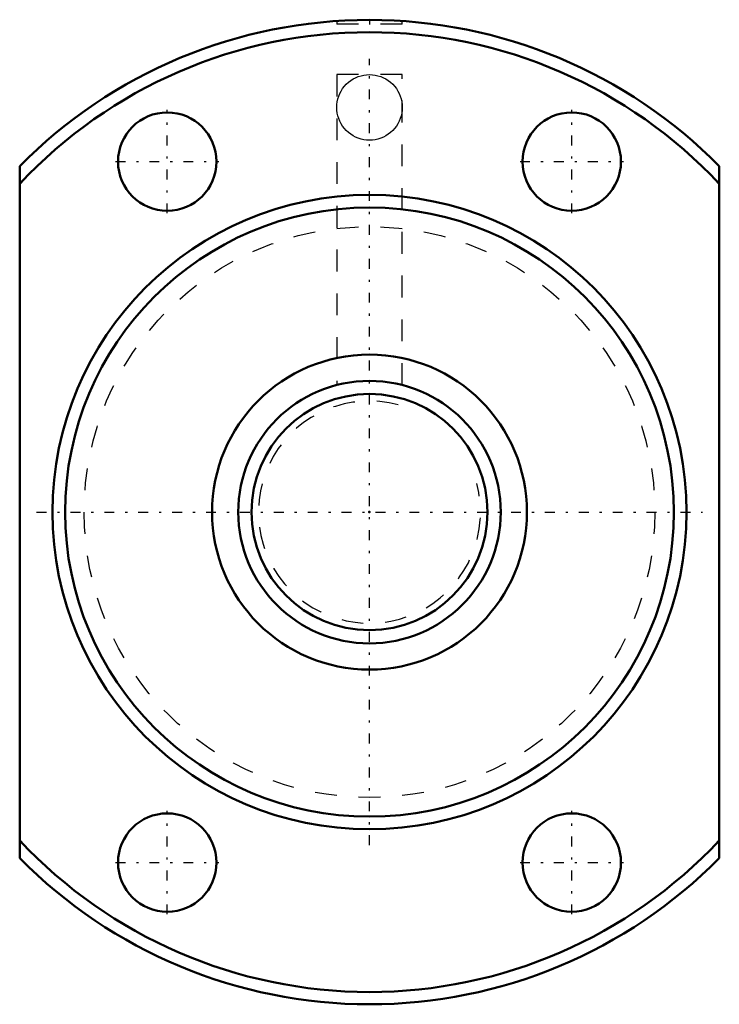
# Model space of a CAD drawing. Header units: millimetres. Extents: x -16 to 16, y -22.5 to 22.5.
import ezdxf

# ---------------------------------------------------------------- set-up
doc = ezdxf.new("R2010")
doc.units = ezdxf.units.MM
doc.linetypes.add('Center', pattern=[1.5, 0.45, -0.5, 0.05, -0.5])
doc.linetypes.add('Dashed', pattern=[2, 1, -1])
for name, color, linetype, lineweight in [('2d ConnectionPoints', 7, 'Continuous', 50), ('AM_0', 7, 'Continuous', 50), ('AM_5', 3, 'Continuous', 25), ('AM_7', 7, 'Center', 25), ('AM_9', 6, 'Dashed', 25)]:
    doc.layers.add(name, color=color, linetype=linetype, lineweight=lineweight)

# ---------------------------------------------------------------- blocks, each defined once
blk = doc.blocks.new('1_BTK_1208V_2_6ZZ_Nut_0_in_BTK1208V_2_6ZZ_64LC7T_000_2')
at = {"layer": 'AM_0'}
for p, q in [((-16, -15.819), (-16, 15.819)), ((16, 15.819), (16, -15.819))]:
    blk.add_line(p, q, dxfattribs=at)
for centre, radius in [((-9.25, 16.021), 2.25), ((9.25, 16.021), 2.25), ((0, 0), 14.5), ((0, 0), 13.92), ((0, 0), 7.2), ((-9.25, -16.021), 2.25), ((9.25, -16.021), 2.25)]:
    blk.add_circle(centre, radius, dxfattribs=at)
for radius, start, end in [(22.5, 44.6746, 135.3254), (21.938, 43.1685, 136.8315), (21.938, 223.1685, 316.8315), (22.5, 224.6746, 315.3254)]:
    blk.add_arc((0, 0), radius, start, end, dxfattribs=at)
at = {"layer": 'AM_7'}
for p, q in [((0, 22.51), (0, 22.29)), ((0, -15.225), (0, 20.725)), ((-9.25, 13.659), (-9.25, 18.384)), ((9.25, 13.659), (9.25, 18.384)), ((-11.613, 16.021), (-6.888, 16.021)), ((6.887, 16.021), (11.612, 16.021)), ((-15.225, 0), (15.225, 0)), ((-9.25, -18.384), (-9.25, -13.659)), ((9.25, -18.384), (9.25, -13.659)), ((-11.613, -16.021), (-6.888, -16.021)), ((6.887, -16.021), (11.612, -16.021))]:
    blk.add_line(p, q, dxfattribs=at)
at = {"layer": 'AM_9'}
for p, q in [((-1.5, 22.45), (-1.5, 22.3)), ((1.5, 22.3), (-1.5, 22.3)), ((1.5, 22.3), (1.5, 22.45)), ((-1.5, 20), (-1.5, 5.81)), ((1.5, 20), (-1.5, 20)), ((1.5, 5.809), (1.5, 20))]:
    blk.add_line(p, q, dxfattribs=at)
for points in [[(-1.5, 18.5), (-1.494, 18.631), (-1.477, 18.76), (-1.449, 18.888), (-1.41, 19.013), (-1.359, 19.134), (-1.299, 19.25), (-1.229, 19.36), (-1.149, 19.464), (-1.061, 19.561), (-0.964, 19.649), (-0.86, 19.729), (-0.75, 19.799), (-0.634, 19.859), (-0.513, 19.91), (-0.388, 19.949), (-0.26, 19.977), (-0.131, 19.994), (0, 20)], [(0, 20), (0.131, 19.994), (0.26, 19.977), (0.388, 19.949), (0.513, 19.91), (0.634, 19.859), (0.75, 19.799), (0.86, 19.729), (0.964, 19.649), (1.061, 19.561), (1.149, 19.464), (1.229, 19.36), (1.299, 19.25), (1.359, 19.134), (1.41, 19.013), (1.449, 18.888), (1.477, 18.76), (1.494, 18.631), (1.5, 18.5)], [(1.5, 18.5), (1.494, 18.369), (1.477, 18.24), (1.449, 18.112), (1.41, 17.987), (1.359, 17.866), (1.299, 17.75), (1.229, 17.64), (1.149, 17.536), (1.061, 17.439), (0.964, 17.351), (0.86, 17.271), (0.75, 17.201), (0.634, 17.141), (0.513, 17.09), (0.388, 17.051), (0.26, 17.023), (0.131, 17.006), (0, 17), (-0.131, 17.006), (-0.26, 17.023), (-0.388, 17.051), (-0.513, 17.09), (-0.634, 17.141), (-0.75, 17.201), (-0.86, 17.271), (-0.964, 17.351), (-1.061, 17.439), (-1.149, 17.536), (-1.229, 17.64), (-1.299, 17.75), (-1.359, 17.866), (-1.41, 17.987), (-1.449, 18.112), (-1.477, 18.24), (-1.494, 18.369), (-1.5, 18.5)]]:
    blk.add_lwpolyline(points, dxfattribs=at)
blk.add_circle((0, 0), 13.05, dxfattribs=at)
blk = doc.blocks.new('2_BTK_1208V_2_600_Shaft_0_in_BTK1208V_2_6ZZ_64LC7T_000_2')
at = {"layer": 'AM_0'}
for radius in [6, 5.4]:
    blk.add_circle((0, 0), radius, dxfattribs=at)
at = {"layer": 'AM_5', "linetype": 'Dashed'}
blk.add_arc((0, 0), 5.08, 75, 15, dxfattribs=at)

msp = doc.modelspace()

# ---------------------------------------------------------------- linework, layer by layer
at = {"layer": '2d ConnectionPoints'}
msp.add_point((0, 0), dxfattribs=at)
msp.add_point((0, 0), dxfattribs=at)
msp.add_point((0, 0), dxfattribs=at)

# ---------------------------------------------------------------- block references
for name in ['1_BTK_1208V_2_6ZZ_Nut_0_in_BTK1208V_2_6ZZ_64LC7T_000_2', '2_BTK_1208V_2_600_Shaft_0_in_BTK1208V_2_6ZZ_64LC7T_000_2']:
    msp.add_blockref(name, (0, 0))

doc.saveas('drawing.dxf')
